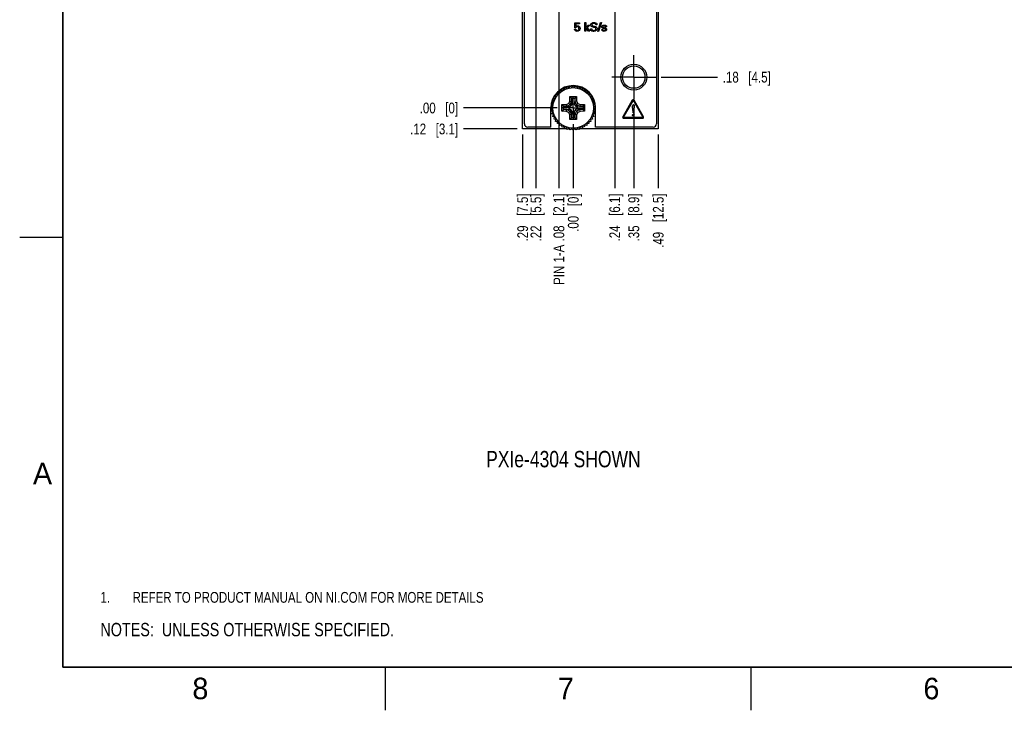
# Model space of a CAD drawing. Header units: inches. Extents: x 0 to 34, y 0 to 22.
# Tile 1 of 43: x 0 to 11.4, y 0 to 8. Entities that reach past the tile are written whole.
import ezdxf

# ---------------------------------------------------------------- set-up
doc = ezdxf.new("R2010")
doc.units = ezdxf.units.IN
doc.header["$LTSCALE"] = 1.87
doc.header["$MEASUREMENT"] = 0
doc.linetypes.add('CENTER', pattern=[0.6, 0.375, -0.075, 0.075, -0.075])
doc.layers.get('0').update_dxf_attribs({"linetype": 'CONTINUOUS'})
for name, color, linetype in [('02___PRT_ALL_AXES', 7, 'CONTINUOUS'), ('DEFAULT_1', 7, 'CENTER'), ('DETAIL', 7, 'CONTINUOUS'), ('DIMENSIONS', 7, 'CONTINUOUS')]:
    doc.layers.add(name, color=color, linetype=linetype)
doc.styles.get("Standard").update_dxf_attribs({"font": 'txt', "width": 0.8})
doc.styles.add('TEXTSTYLE_2', font='txt')
doc.dimstyles.new('DIMSTYLE_1', dxfattribs={"dimtxt": 0.125, "dimasz": 0.18, "dimexe": 0.125, "dimexo": 0.0625, "dimgap": 0.09, "dimtad": 0, "dimtih": 1, "dimtoh": 1, "dimlfac": 0.5, "dimzin": 4, "dimdsep": 46, "dimtxsty": 'STANDARD', "dimblk": '_FILLED', "dimblk1": '_FILLED', "dimblk2": '_FILLED', "dimcen": 0.09, "dimadec": 0, "dimazin": 0, "dimtp": 0.001, "dimtm": 0.001, "dimtfac": 1, "dimtofl": 0, "dimtmove": 0, "dimatfit": 3, "dimldrblk": '_FILLED', "dimfxl": 1, "dimtolj": 1, "dimtzin": 4, "dimarcsym": 0})
doc.dimstyles.new('DIMSTYLE_2', dxfattribs={"dimtxt": 0.125, "dimasz": 0.18, "dimexe": 0.125, "dimexo": 0.0625, "dimgap": 0.09, "dimtad": 0, "dimtih": 1, "dimtoh": 1, "dimlfac": 0.5, "dimzin": 4, "dimdsep": 46, "dimtxsty": 'STANDARD', "dimblk": '_FILLED', "dimblk1": '_FILLED', "dimblk2": '_FILLED', "dimcen": 0.09, "dimadec": 0, "dimazin": 0, "dimtfac": 1, "dimtofl": 0, "dimtmove": 0, "dimatfit": 3, "dimldrblk": '_FILLED', "dimfxl": 1, "dimtolj": 1, "dimtzin": 4, "dimarcsym": 0})

# ---------------------------------------------------------------- blocks, each defined once
blk = doc.blocks.new('SYMBOL_3_BL0', base_point=(3.625, 1.312))
at = {"color": 2, "linetype": 'CONTINUOUS', "width": 0.8}
for s, p in [('1.', (0.938, 1.25)), ('REFER TO PRODUCT MANUAL ON NI.COM FOR MORE DETAILS', (1.312, 1.25))]:
    blk.add_text(s, height=0.125, dxfattribs=at).set_placement(p)
blk = doc.blocks.new('*D0')
at = {"layer": 'DIMENSIONS', "color": 2, "linetype": 'CONTINUOUS'}
blk.add_line((5.783, 6.756), (5.158, 6.756), dxfattribs=at)
at = {"layer": 'DIMENSIONS', "color": 2, "linetype": 'CONTINUOUS', "insert": (5.095, 6.818), "char_height": 0.125, "width": 0.925, "attachment_point": 3, "line_spacing_factor": 0.9}
blk.add_mtext('.12{\\Ftxt.shx;\\W1.000000;\\H0.125000; }[3.1]', dxfattribs=at)
blk = doc.blocks.new('_FILLED')
at = {"color": 0, "linetype": 'BYBLOCK'}
blk.add_solid([(0, 0), (-1, 0.174), (-1, -0.174)], dxfattribs=at)
blk = doc.blocks.new('*D1')
at = {"layer": 'DIMENSIONS', "color": 2, "linetype": 'CONTINUOUS'}
blk.add_line((6.246, 7), (5.158, 7), dxfattribs=at)
at = {"layer": 'DIMENSIONS', "color": 2, "linetype": 'CONTINUOUS', "insert": (5.095, 7.062), "char_height": 0.125, "width": 0.725, "attachment_point": 3, "line_spacing_factor": 0.9}
blk.add_mtext('.00{\\Ftxt.shx;\\W1.000000;\\H0.125000; }[0]', dxfattribs=at)
blk = doc.blocks.new('*D2')
at = {"layer": 'DIMENSIONS', "color": 2, "linetype": 'CONTINUOUS'}
blk.add_line((6.196, 8.72), (5.158, 8.72), dxfattribs=at)
at = {"layer": 'DIMENSIONS', "color": 2, "linetype": 'CONTINUOUS', "insert": (5.095, 8.782), "char_height": 0.125, "width": 1.825, "attachment_point": 3, "line_spacing_factor": 0.9}
blk.add_mtext('PIN 1-A .86{\\Ftxt.shx;\\W1.000000;\\H0.125000; }[21.8]', dxfattribs=at)
blk = doc.blocks.new('*D3')
at = {"layer": 'DIMENSIONS', "color": 2, "linetype": 'CONTINUOUS'}
blk.add_line((5.812, 16.284), (5.158, 16.284), dxfattribs=at)
at = {"layer": 'DIMENSIONS', "color": 2, "linetype": 'CONTINUOUS', "insert": (5.095, 16.346), "char_height": 0.125, "width": 1.225, "attachment_point": 3, "line_spacing_factor": 0.9}
blk.add_mtext('4.64{\\Ftxt.shx;\\W1.000000;\\H0.125000; }[117.9]', dxfattribs=at)
blk = doc.blocks.new('*D4')
at = {"layer": 'DIMENSIONS', "color": 2, "linetype": 'CONTINUOUS'}
blk.add_line((5.81, 16.628), (5.158, 16.628), dxfattribs=at)
at = {"layer": 'DIMENSIONS', "color": 2, "linetype": 'CONTINUOUS', "insert": (5.095, 16.69), "char_height": 0.125, "width": 1.225, "attachment_point": 3, "line_spacing_factor": 0.9}
blk.add_mtext('4.81{\\Ftxt.shx;\\W1.000000;\\H0.125000; }[122.3]', dxfattribs=at)
blk = doc.blocks.new('*D5')
at = {"layer": 'DIMENSIONS', "color": 2, "linetype": 'CONTINUOUS'}
blk.add_line((7.021, 16.64), (8.109, 16.64), dxfattribs=at)
at = {"layer": 'DIMENSIONS', "color": 2, "linetype": 'CONTINUOUS', "insert": (8.171, 16.702), "char_height": 0.125, "width": 1.225, "attachment_point": 1, "line_spacing_factor": 0.9}
blk.add_mtext('4.82{\\Ftxt.shx;\\W1.000000;\\H0.125000; }[122.4]', dxfattribs=at)
blk = doc.blocks.new('*D6')
at = {"layer": 'DIMENSIONS', "color": 2, "linetype": 'CONTINUOUS'}
blk.add_line((7.314, 15.332), (8.109, 15.332), dxfattribs=at)
at = {"layer": 'DIMENSIONS', "color": 2, "linetype": 'CONTINUOUS', "insert": (8.171, 15.394), "char_height": 0.125, "width": 1.225, "attachment_point": 1, "line_spacing_factor": 0.9}
blk.add_mtext('4.17{\\Ftxt.shx;\\W1.000000;\\H0.125000; }[105.8]', dxfattribs=at)
blk = doc.blocks.new('*D7')
at = {"layer": 'DIMENSIONS', "color": 2, "linetype": 'CONTINUOUS'}
blk.add_line((7.314, 14.35), (8.109, 14.35), dxfattribs=at)
at = {"layer": 'DIMENSIONS', "color": 2, "linetype": 'CONTINUOUS', "insert": (8.171, 14.412), "char_height": 0.125, "width": 1.125, "attachment_point": 1, "line_spacing_factor": 0.9}
blk.add_mtext('3.68{\\Ftxt.shx;\\W1.000000;\\H0.125000; }[93.3]', dxfattribs=at)
blk = doc.blocks.new('*D8')
at = {"layer": 'DIMENSIONS', "color": 2, "linetype": 'CONTINUOUS'}
blk.add_line((7.314, 9.448), (8.109, 9.448), dxfattribs=at)
at = {"layer": 'DIMENSIONS', "color": 2, "linetype": 'CONTINUOUS', "insert": (8.171, 9.51), "char_height": 0.125, "width": 1.125, "attachment_point": 1, "line_spacing_factor": 0.9}
blk.add_mtext('1.22{\\Ftxt.shx;\\W1.000000;\\H0.125000; }[31.1]', dxfattribs=at)
blk = doc.blocks.new('*D9')
at = {"layer": 'DIMENSIONS', "color": 2, "linetype": 'CONTINUOUS'}
blk.add_line((7.314, 8.466), (8.109, 8.466), dxfattribs=at)
at = {"layer": 'DIMENSIONS', "color": 2, "linetype": 'CONTINUOUS', "insert": (8.171, 8.528), "char_height": 0.125, "width": 1.025, "attachment_point": 1, "line_spacing_factor": 0.9}
blk.add_mtext('.73{\\Ftxt.shx;\\W1.000000;\\H0.125000; }[18.6]', dxfattribs=at)
blk = doc.blocks.new('*D10')
at = {"layer": 'DIMENSIONS', "color": 2, "linetype": 'CONTINUOUS'}
blk.add_line((7.455, 7.358), (8.109, 7.358), dxfattribs=at)
at = {"layer": 'DIMENSIONS', "color": 2, "linetype": 'CONTINUOUS', "insert": (8.171, 7.42), "char_height": 0.125, "width": 0.925, "attachment_point": 1, "line_spacing_factor": 0.9}
blk.add_mtext('.18{\\Ftxt.shx;\\W1.000000;\\H0.125000; }[4.5]', dxfattribs=at)
blk = doc.blocks.new('*D11')
at = {"layer": 'DIMENSIONS', "color": 2, "linetype": 'CONTINUOUS'}
blk.add_line((5.937, 8.342), (5.158, 8.342), dxfattribs=at)
at = {"layer": 'DIMENSIONS', "color": 2, "linetype": 'CONTINUOUS', "insert": (5.095, 8.404), "char_height": 0.125, "width": 0.825, "attachment_point": 3, "line_spacing_factor": 0.9}
blk.add_mtext('.67{\\Ftxt.shx;\\W1.000000;\\H0.125000; }[17]', dxfattribs=at)
blk = doc.blocks.new('*D12')
at = {"layer": 'DIMENSIONS', "color": 2, "linetype": 'CONTINUOUS'}
blk.add_line((5.937, 15.296), (5.158, 15.296), dxfattribs=at)
at = {"layer": 'DIMENSIONS', "color": 2, "linetype": 'CONTINUOUS', "insert": (5.095, 15.358), "char_height": 0.125, "width": 1.225, "attachment_point": 3, "line_spacing_factor": 0.9}
blk.add_mtext('4.15{\\Ftxt.shx;\\W1.000000;\\H0.125000; }[105.4]', dxfattribs=at)
blk = doc.blocks.new('*D15')
at = {"layer": 'DIMENSIONS', "color": 2, "linetype": 'CONTINUOUS'}
blk.add_line((7.137, 7.04), (7.137, 6.068), dxfattribs=at)
at = {"layer": 'DIMENSIONS', "color": 2, "linetype": 'CONTINUOUS', "insert": (7.075, 6.006), "char_height": 0.125, "width": 0.925, "attachment_point": 3, "rotation": 90, "line_spacing_factor": 0.9}
blk.add_mtext('.35{\\Ftxt.shx;\\W1.000000;\\H0.125000; }[8.9]', dxfattribs=at)
blk = doc.blocks.new('*D16')
at = {"layer": 'DIMENSIONS', "color": 2, "linetype": 'CONTINUOUS'}
blk.add_line((6.433, 6.812), (6.433, 6.068), dxfattribs=at)
at = {"layer": 'DIMENSIONS', "color": 2, "linetype": 'CONTINUOUS', "insert": (6.371, 6.006), "char_height": 0.125, "width": 0.725, "attachment_point": 3, "rotation": 90, "line_spacing_factor": 0.9}
blk.add_mtext('.00{\\Ftxt.shx;\\W1.000000;\\H0.125000; }[0]', dxfattribs=at)
blk = doc.blocks.new('*D17')
at = {"layer": 'DIMENSIONS', "color": 2, "linetype": 'CONTINUOUS'}
blk.add_line((7.421, 6.693), (7.421, 6.068), dxfattribs=at)
at = {"layer": 'DIMENSIONS', "color": 2, "linetype": 'CONTINUOUS', "insert": (7.359, 6.006), "char_height": 0.125, "width": 1.025, "attachment_point": 3, "rotation": 90, "line_spacing_factor": 0.9}
blk.add_mtext('.49{\\Ftxt.shx;\\W1.000000;\\H0.125000; }[12.5]', dxfattribs=at)
blk = doc.blocks.new('*D18')
at = {"layer": 'DIMENSIONS', "color": 2, "linetype": 'CONTINUOUS'}
blk.add_line((5.845, 6.693), (5.845, 6.068), dxfattribs=at)
at = {"layer": 'DIMENSIONS', "color": 2, "linetype": 'CONTINUOUS', "insert": (5.783, 6.006), "char_height": 0.125, "width": 0.925, "attachment_point": 3, "rotation": 90, "line_spacing_factor": 0.9}
blk.add_mtext('.29{\\Ftxt.shx;\\W1.000000;\\H0.125000; }[7.5]', dxfattribs=at)
blk = doc.blocks.new('*D19')
at = {"layer": 'DIMENSIONS', "color": 2, "linetype": 'CONTINUOUS'}
blk.add_line((5.999, 8.279), (5.999, 6.068), dxfattribs=at)
at = {"layer": 'DIMENSIONS', "color": 2, "linetype": 'CONTINUOUS', "insert": (5.937, 6.006), "char_height": 0.125, "width": 0.925, "attachment_point": 3, "rotation": 90, "line_spacing_factor": 0.9}
blk.add_mtext('.22{\\Ftxt.shx;\\W1.000000;\\H0.125000; }[5.5]', dxfattribs=at)
blk = doc.blocks.new('*D20')
at = {"layer": 'DIMENSIONS', "color": 2, "linetype": 'CONTINUOUS'}
blk.add_line((6.915, 8.279), (6.915, 6.068), dxfattribs=at)
at = {"layer": 'DIMENSIONS', "color": 2, "linetype": 'CONTINUOUS', "insert": (6.853, 6.006), "char_height": 0.125, "width": 0.925, "attachment_point": 3, "rotation": 90, "line_spacing_factor": 0.9}
blk.add_mtext('.24{\\Ftxt.shx;\\W1.000000;\\H0.125000; }[6.1]', dxfattribs=at)
blk = doc.blocks.new('*D21')
at = {"layer": 'DIMENSIONS', "color": 2, "linetype": 'CONTINUOUS'}
blk.add_line((6.266, 8.653), (6.266, 6.068), dxfattribs=at)
at = {"layer": 'DIMENSIONS', "color": 2, "linetype": 'CONTINUOUS', "insert": (6.204, 6.006), "char_height": 0.125, "width": 1.725, "attachment_point": 3, "rotation": 90, "line_spacing_factor": 0.9}
blk.add_mtext('PIN 1-A .08{\\Ftxt.shx;\\W1.000000;\\H0.125000; }[2.1]', dxfattribs=at)
blk = doc.blocks.new('*D35')
at = {"layer": 'DIMENSIONS', "color": 2, "linetype": 'CONTINUOUS'}
blk.add_line((7.484, 16.884), (8.109, 16.884), dxfattribs=at)
at = {"layer": 'DIMENSIONS', "color": 2, "linetype": 'CONTINUOUS', "insert": (8.171, 16.946), "char_height": 0.125, "width": 1.225, "attachment_point": 1, "line_spacing_factor": 0.9}
blk.add_mtext('4.94{\\Ftxt.shx;\\W1.000000;\\H0.125000; }[125.5]', dxfattribs=at)
blk = doc.blocks.new('SYMBOL_4_BL1', base_point=(3.1215, 0.9375))
at = {"layer": 'DETAIL', "color": 2, "linetype": 'CONTINUOUS', "width": 0.8}
blk.add_text('NOTES:  UNLESS OTHERWISE SPECIFIED.', height=0.156, dxfattribs=at).set_placement((0.9375, 0.8595))

msp = doc.modelspace()

# ---------------------------------------------------------------- linework, layer by layer
at = {"color": 7, "linetype": 'CONTINUOUS'}
for p, q in [((5.845, 6.756), (5.845, 16.884)), ((5.865, 6.816), (5.865, 16.824)), ((7.401, 16.824), (7.401, 6.816)), ((7.421, 16.884), (7.421, 6.756)), ((6.299, 7.201), (6.304, 7.223)), ((6.304, 7.223), (6.326, 7.217)), ((6.326, 7.217), (6.335, 7.238)), ((6.335, 7.238), (6.355, 7.229)), ((6.355, 7.229), (6.366, 7.248)), ((6.366, 7.248), (6.386, 7.237)), ((6.386, 7.237), (6.399, 7.255)), ((6.399, 7.255), (6.417, 7.241)), ((6.417, 7.241), (6.433, 7.257)), ((6.433, 7.257), (6.449, 7.241)), ((6.449, 7.241), (6.467, 7.255)), ((6.467, 7.255), (6.48, 7.237)), ((6.48, 7.237), (6.5, 7.248)), ((6.5, 7.248), (6.511, 7.229)), ((6.511, 7.229), (6.532, 7.238)), ((6.532, 7.238), (6.54, 7.217)), ((6.54, 7.217), (6.562, 7.223)), ((6.562, 7.223), (6.568, 7.201)), ((6.195, 7.098), (6.216, 7.107)), ((6.204, 7.078), (6.195, 7.098)), ((6.21, 7.129), (6.232, 7.134)), ((6.216, 7.107), (6.21, 7.129)), ((6.229, 7.157), (6.251, 7.159)), ((6.232, 7.134), (6.229, 7.157)), ((6.251, 7.182), (6.273, 7.182)), ((6.251, 7.159), (6.251, 7.182)), ((6.272, 7.184), (6.271, 7.184)), ((6.273, 7.182), (6.276, 7.204)), ((6.276, 7.204), (6.299, 7.201)), ((6.393, 7.08), (6.394, 7.132)), ((6.394, 7.132), (6.472, 7.132)), ((6.394, 7.132), (6.412, 7.114)), ((6.412, 7.114), (6.454, 7.114)), ((6.413, 7.075), (6.414, 7.11)), ((6.414, 7.11), (6.417, 7.047)), ((6.452, 7.11), (6.449, 7.047)), ((6.452, 7.11), (6.453, 7.075)), ((6.472, 7.132), (6.454, 7.114)), ((6.472, 7.132), (6.473, 7.08)), ((6.568, 7.201), (6.59, 7.204)), ((6.59, 7.204), (6.593, 7.182)), ((6.593, 7.182), (6.615, 7.182)), ((6.615, 7.182), (6.615, 7.159)), ((6.615, 7.159), (6.637, 7.157)), ((6.637, 7.157), (6.634, 7.134)), ((6.634, 7.134), (6.656, 7.129)), ((6.656, 7.129), (6.65, 7.107)), ((6.65, 7.107), (6.671, 7.098)), ((6.671, 7.098), (6.662, 7.078)), ((6.176, 7), (6.191, 7.016)), ((6.191, 6.984), (6.176, 7)), ((6.178, 7.033), (6.196, 7.047)), ((6.191, 7.016), (6.178, 7.033)), ((6.178, 6.966), (6.191, 6.984)), ((6.184, 7.066), (6.204, 7.078)), ((6.196, 7.047), (6.184, 7.066)), ((6.201, 7.079), (6.201, 7.078)), ((6.301, 7.039), (6.353, 7.039)), ((6.301, 6.961), (6.301, 7.039)), ((6.301, 7.039), (6.319, 7.021)), ((6.319, 6.979), (6.319, 7.021)), ((6.322, 7.019), (6.358, 7.02)), ((6.386, 7.015), (6.322, 7.019)), ((6.322, 6.981), (6.386, 6.984)), ((6.358, 6.98), (6.322, 6.981)), ((6.353, 7.039), (6.381, 7.052)), ((6.353, 7.039), (6.357, 7.02)), ((6.357, 7.02), (6.396, 7.037)), ((6.358, 7.02), (6.357, 7.02)), ((6.358, 7.02), (6.394, 7.016)), ((6.358, 6.98), (6.394, 6.984)), ((6.381, 7.052), (6.393, 7.08)), ((6.381, 7.052), (6.396, 7.037)), ((6.386, 7.015), (6.394, 7.016)), ((6.386, 6.984), (6.386, 7.015)), ((6.394, 6.984), (6.386, 6.984)), ((6.393, 7.08), (6.413, 7.075)), ((6.394, 7.016), (6.41, 7.023)), ((6.41, 6.977), (6.394, 6.984)), ((6.396, 7.037), (6.413, 7.075)), ((6.396, 7.037), (6.41, 7.023)), ((6.41, 7.023), (6.417, 7.039)), ((6.413, 7.075), (6.417, 7.039)), ((6.413, 7.075), (6.413, 7.075)), ((6.417, 7.047), (6.449, 7.047)), ((6.417, 7.039), (6.417, 7.047)), ((6.453, 7.075), (6.449, 7.039)), ((6.449, 7.047), (6.449, 7.039)), ((6.449, 7.039), (6.456, 7.023)), ((6.473, 7.08), (6.453, 7.075)), ((6.453, 7.075), (6.47, 7.037)), ((6.453, 7.075), (6.453, 7.075)), ((6.47, 7.037), (6.456, 7.023)), ((6.456, 7.023), (6.472, 7.016)), ((6.472, 6.984), (6.456, 6.977)), ((6.485, 7.052), (6.47, 7.037)), ((6.47, 7.037), (6.509, 7.02)), ((6.508, 7.02), (6.472, 7.016)), ((6.472, 7.016), (6.48, 7.015)), ((6.48, 6.984), (6.472, 6.984)), ((6.508, 6.98), (6.472, 6.984)), ((6.473, 7.08), (6.485, 7.052)), ((6.544, 7.019), (6.48, 7.015)), ((6.48, 7.015), (6.48, 6.984)), ((6.544, 6.981), (6.48, 6.984)), ((6.485, 7.052), (6.513, 7.039)), ((6.508, 7.02), (6.544, 7.019)), ((6.509, 7.02), (6.508, 7.02)), ((6.544, 6.981), (6.508, 6.98)), ((6.513, 7.039), (6.509, 7.02)), ((6.513, 7.039), (6.566, 7.039)), ((6.566, 7.039), (6.548, 7.021)), ((6.548, 7.021), (6.548, 6.979)), ((6.566, 7.039), (6.566, 6.961)), ((6.662, 7.078), (6.682, 7.066)), ((6.682, 7.066), (6.671, 7.047)), ((6.671, 7.047), (6.688, 7.033)), ((6.688, 7.033), (6.675, 7.016)), ((6.675, 7.016), (6.691, 7)), ((6.691, 7), (6.675, 6.984)), ((6.675, 6.984), (6.688, 6.966)), ((6.196, 6.953), (6.178, 6.966)), ((6.184, 6.933), (6.196, 6.953)), ((6.204, 6.922), (6.184, 6.933)), ((6.195, 6.901), (6.204, 6.922)), ((6.216, 6.893), (6.195, 6.901)), ((6.21, 6.871), (6.216, 6.893)), ((6.232, 6.865), (6.21, 6.871)), ((6.301, 6.961), (6.319, 6.979)), ((6.353, 6.96), (6.301, 6.961)), ((6.353, 6.96), (6.357, 6.98)), ((6.381, 6.948), (6.353, 6.96)), ((6.357, 6.98), (6.396, 6.963)), ((6.357, 6.98), (6.358, 6.98)), ((6.381, 6.948), (6.396, 6.963)), ((6.393, 6.92), (6.381, 6.948)), ((6.413, 6.924), (6.393, 6.92)), ((6.394, 6.867), (6.393, 6.92)), ((6.412, 6.885), (6.394, 6.867)), ((6.472, 6.867), (6.394, 6.867)), ((6.396, 6.963), (6.41, 6.977)), ((6.413, 6.924), (6.396, 6.963)), ((6.417, 6.961), (6.41, 6.977)), ((6.454, 6.885), (6.412, 6.885)), ((6.413, 6.924), (6.417, 6.961)), ((6.414, 6.889), (6.413, 6.924)), ((6.413, 6.924), (6.413, 6.924)), ((6.417, 6.953), (6.414, 6.889)), ((6.417, 6.953), (6.417, 6.961)), ((6.449, 6.953), (6.417, 6.953)), ((6.456, 6.977), (6.449, 6.961)), ((6.453, 6.924), (6.449, 6.961)), ((6.449, 6.953), (6.449, 6.961)), ((6.452, 6.889), (6.449, 6.953)), ((6.453, 6.924), (6.452, 6.889)), ((6.47, 6.963), (6.453, 6.924)), ((6.453, 6.924), (6.453, 6.924)), ((6.473, 6.92), (6.453, 6.924)), ((6.472, 6.867), (6.454, 6.885)), ((6.47, 6.963), (6.456, 6.977)), ((6.509, 6.98), (6.47, 6.963)), ((6.485, 6.948), (6.47, 6.963)), ((6.473, 6.92), (6.472, 6.867)), ((6.485, 6.948), (6.473, 6.92)), ((6.513, 6.96), (6.485, 6.948)), ((6.508, 6.98), (6.509, 6.98)), ((6.513, 6.96), (6.509, 6.98)), ((6.566, 6.961), (6.513, 6.96)), ((6.566, 6.961), (6.548, 6.979)), ((6.656, 6.871), (6.634, 6.865)), ((6.671, 6.901), (6.65, 6.893)), ((6.65, 6.893), (6.656, 6.871)), ((6.682, 6.933), (6.662, 6.922)), ((6.662, 6.922), (6.671, 6.901)), ((6.688, 6.966), (6.671, 6.953)), ((6.671, 6.953), (6.682, 6.933)), ((6.364, 6.756), (5.845, 6.756)), ((6.173, 6.776), (5.905, 6.776)), ((6.229, 6.843), (6.232, 6.865)), ((6.251, 6.84), (6.229, 6.843)), ((6.251, 6.818), (6.251, 6.84)), ((6.273, 6.818), (6.251, 6.818)), ((6.276, 6.795), (6.273, 6.818)), ((6.299, 6.798), (6.276, 6.795)), ((6.304, 6.777), (6.299, 6.798)), ((6.326, 6.783), (6.304, 6.777)), ((6.335, 6.762), (6.326, 6.783)), ((6.355, 6.77), (6.335, 6.762)), ((6.366, 6.751), (6.355, 6.77)), ((6.386, 6.762), (6.366, 6.751)), ((6.391, 6.756), (6.375, 6.756)), ((6.399, 6.744), (6.386, 6.762)), ((6.417, 6.758), (6.399, 6.744)), ((6.433, 6.742), (6.417, 6.758)), ((6.449, 6.758), (6.433, 6.742)), ((6.467, 6.744), (6.449, 6.758)), ((6.48, 6.762), (6.467, 6.744)), ((6.492, 6.756), (6.475, 6.756)), ((6.5, 6.751), (6.48, 6.762)), ((6.511, 6.77), (6.5, 6.751)), ((7.421, 6.756), (6.502, 6.756)), ((6.532, 6.762), (6.511, 6.77)), ((6.54, 6.783), (6.532, 6.762)), ((6.562, 6.777), (6.54, 6.783)), ((6.568, 6.798), (6.562, 6.777)), ((6.59, 6.795), (6.568, 6.798)), ((6.593, 6.818), (6.59, 6.795)), ((6.615, 6.818), (6.593, 6.818)), ((6.637, 6.843), (6.615, 6.84)), ((6.615, 6.84), (6.615, 6.818)), ((6.634, 6.865), (6.637, 6.843)), ((7.361, 6.776), (6.693, 6.776))]:
    msp.add_line(p, q, dxfattribs=at)
at = {"color": 40, "linetype": 'CONTINUOUS'}
for p, q in [((6.449, 7.915), (6.464, 7.915)), ((6.45, 7.931), (6.453, 7.988)), ((6.463, 7.931), (6.45, 7.931)), ((6.453, 7.988), (6.507, 7.988)), ((6.465, 7.977), (6.463, 7.946)), ((6.507, 7.977), (6.465, 7.977)), ((6.507, 7.988), (6.507, 7.977)), ((6.568, 7.993), (6.581, 7.993)), ((6.568, 7.892), (6.568, 7.993)), ((6.581, 7.993), (6.581, 7.933)), ((6.581, 7.933), (6.608, 7.962)), ((6.609, 7.892), (6.581, 7.93)), ((6.581, 7.93), (6.581, 7.892)), ((6.625, 7.962), (6.595, 7.932)), ((6.595, 7.932), (6.626, 7.892)), ((6.608, 7.962), (6.625, 7.962)), ((6.634, 7.921), (6.649, 7.921)), ((6.708, 7.967), (6.694, 7.967)), ((6.718, 7.89), (6.751, 7.991)), ((6.76, 7.991), (6.727, 7.89)), ((6.751, 7.991), (6.76, 7.991)), ((6.764, 7.913), (6.778, 7.913)), ((6.82, 7.942), (6.806, 7.942)), ((6.581, 7.892), (6.568, 7.892)), ((6.626, 7.892), (6.609, 7.892)), ((6.727, 7.89), (6.718, 7.89)), ((7.12, 7.089), (7.009, 6.897)), ((7.016, 6.893), (7.128, 7.084)), ((7.133, 7.084), (7.241, 6.893)), ((7.142, 7.017), (7.133, 6.943)), ((7.249, 6.897), (7.14, 7.089)), ((7.239, 6.888), (7.019, 6.888)), ((7.019, 6.88), (7.239, 6.88)), ((7.13, 6.943), (7.129, 6.964)), ((7.133, 6.943), (7.13, 6.943))]:
    msp.add_line(p, q, dxfattribs=at)
at = {"color": 2, "linetype": 'CONTINUOUS'}
for p, q in [((0, 5.5), (0.5, 5.5)), ((4.25, 0), (4.25, 0.5)), ((8.5, 0), (8.5, 0.5))]:
    msp.add_line(p, q, dxfattribs=at)
at = {"color": 7, "linetype": 'CONTINUOUS', "const_width": 0.02}
for points in [[(0.5, 21.5), (0.5, 0.5)], [(0.5, 0.5), (33.5, 0.5)]]:
    msp.add_lwpolyline(points, dxfattribs=at)
at = {"color": 7, "linetype": 'CONTINUOUS'}
msp.add_circle((6.433, 7), 0.236, dxfattribs=at)
for centre, radius, start, end in [((6.433, 7), 0.245, 115.5016, 117.0008), ((6.433, 7), 0.245, 108.7562, 109.4996), ((6.433, 7), 0.245, 108.5805, 108.7561), ((6.433, 7), 0.245, 108.0016, 108.5804), ((6.433, 7), 0.245, 101.4065, 101.9962), ((6.433, 6.999), 0.245, 100.501, 101.2427), ((6.433, 7), 0.245, 101.2427, 101.4065), ((6.433, 7), 0.245, 94.2569, 94.4993), ((6.433, 7), 0.244, 93.7473, 94.2569), ((6.433, 7.001), 0.244, 92.9958, 93.7473), ((6.433, 6.999), 0.246, 86.2559, 86.9989), ((6.433, 6.999), 0.246, 85.6967, 86.2559), ((6.433, 6.999), 0.246, 85.5074, 85.6967), ((6.433, 7.001), 0.244, 78.7428, 79.4856), ((6.433, 7), 0.245, 78.548, 78.743), ((6.433, 7), 0.245, 77.9898, 78.5479), ((6.433, 6.999), 0.245, 71.4458, 72.0088), ((6.433, 7), 0.245, 71.2572, 71.4458), ((6.433, 7), 0.245, 70.5164, 71.2573), ((6.433, 6.999), 0.246, 63.7384, 64.4864), ((6.432, 6.999), 0.246, 62.9947, 63.7384), ((6.432, 7), 0.244, 153.739, 154.4943), ((6.433, 7), 0.244, 152.9929, 153.739), ((6.433, 7), 0.245, 146.2603, 147.0103), ((6.433, 7), 0.245, 145.5101, 146.2603), ((6.433, 6.999), 0.245, 138.752, 139.4948), ((6.433, 6.999), 0.246, 138.4838, 138.752), ((6.434, 6.999), 0.246, 138.0006, 138.4838), ((6.433, 7), 0.245, 131.3106, 131.9988), ((6.433, 7), 0.245, 130.5001, 131.2424), ((6.433, 7), 0.245, 124.1411, 124.4977), ((6.433, 7), 0.245, 122.9983, 124.1411), ((6.434, 7.001), 0.243, 56.2574, 57.0107), ((6.435, 7.002), 0.242, 55.4975, 56.2573), ((6.432, 6.999), 0.246, 48.7607, 49.4967), ((6.432, 6.999), 0.246, 48.5707, 48.7607), ((6.432, 6.999), 0.246, 48.012, 48.5708), ((6.434, 7), 0.244, 41.411, 41.9875), ((6.433, 7), 0.245, 41.2326, 41.4111), ((6.433, 7), 0.245, 40.4922, 41.2325), ((6.433, 7), 0.245, 33.7596, 34.5104), ((6.433, 7), 0.245, 33.0126, 33.7596), ((6.432, 6.999), 0.246, 26.2481, 26.9952), ((6.432, 6.999), 0.246, 25.5005, 26.2481), ((6.434, 7), 0.246, 176.2391, 176.9854), ((6.434, 7), 0.246, 183.0146, 183.7608), ((6.434, 7), 0.246, 175.4908, 175.6846), ((6.434, 7), 0.246, 175.6845, 176.2391), ((6.434, 7), 0.246, 183.7608, 184.3061), ((6.434, 7), 0.246, 184.3061, 184.5091), ((6.432, 7), 0.244, 168.7671, 169.5109), ((6.431, 7), 0.243, 168.0092, 168.53), ((6.432, 7), 0.244, 168.5299, 168.7669), ((6.434, 6.999), 0.246, 161.3552, 161.9922), ((6.434, 6.999), 0.246, 160.5081, 161.2429), ((6.434, 7), 0.244, 18.7537, 19.499), ((6.434, 7), 0.244, 18.5718, 18.7538), ((6.434, 7), 0.245, 17.9981, 18.5718), ((6.433, 7), 0.245, 11.3927, 12.0022), ((6.433, 7), 0.245, 11.2486, 11.3927), ((6.433, 7), 0.245, 10.5061, 11.2487), ((6.433, 7), 0.245, 4.2032, 4.4966), ((6.433, 7), 0.245, 3.747, 4.2032), ((6.433, 7), 0.245, 355.7878, 356.2529), ((6.433, 7), 0.245, 355.5033, 355.7878), ((6.433, 7), 0.245, 2.9986, 3.747), ((6.433, 7), 0.245, 356.2529, 357.0015), ((6.432, 7), 0.244, 190.4891, 191.2326), ((6.432, 6.999), 0.244, 191.2328, 191.443), ((6.431, 6.999), 0.243, 191.4429, 191.9908), ((6.434, 7), 0.246, 198.0077, 199.492), ((6.432, 6.999), 0.244, 205.5051, 206.2602), ((6.433, 7), 0.244, 206.2602, 207.0077), ((6.433, 7), 0.245, 212.9906, 213.7389), ((6.433, 7), 0.245, 326.2395, 326.9881), ((6.432, 7), 0.246, 333.0055, 333.7512), ((6.432, 7), 0.246, 333.7512, 334.4989), ((6.434, 6.999), 0.244, 340.5012, 341.2457), ((6.434, 7), 0.245, 341.3809, 342.0017), ((6.434, 7), 0.244, 341.2457, 341.3808), ((6.433, 7), 0.245, 348.751, 349.494), ((6.433, 7), 0.245, 348.5808, 348.7511), ((6.433, 7), 0.245, 347.9978, 348.5808), ((5.905, 6.816), 0.04, 180, 270), ((6.433, 7), 0.245, 213.7389, 214.489), ((6.433, 7), 0.245, 220.5056, 221.2472), ((6.434, 7), 0.246, 221.4467, 221.9991), ((6.433, 7), 0.246, 221.2471, 221.4466), ((6.433, 6.999), 0.245, 228.001, 228.6304), ((6.433, 7), 0.245, 228.6304, 228.7569), ((6.433, 7), 0.245, 228.7569, 229.5), ((6.433, 6.999), 0.245, 235.5018, 235.807), ((6.433, 6.999), 0.245, 235.807, 237.0022), ((6.433, 7), 0.245, 242.9998, 244.4979), ((6.433, 7), 0.245, 250.5006, 251.2432), ((6.433, 7), 0.245, 251.2433, 251.9982), ((6.433, 7), 0.245, 258.0036, 258.5405), ((6.433, 7), 0.245, 258.5404, 258.7567), ((6.433, 7), 0.245, 258.7567, 259.4992), ((6.433, 6.999), 0.245, 265.5001, 265.6902), ((6.433, 6.999), 0.244, 265.6901, 266.2521), ((6.433, 6.999), 0.244, 266.252, 267.0049), ((6.433, 7.001), 0.246, 273.0016, 273.7435), ((6.433, 7.001), 0.246, 273.7435, 274.2507), ((6.433, 7.001), 0.246, 274.2507, 274.4921), ((6.433, 6.999), 0.244, 280.5146, 281.2566), ((6.433, 7), 0.245, 281.3989, 282.0101), ((6.433, 6.999), 0.245, 281.2564, 281.3988), ((6.433, 7), 0.245, 287.9911, 288.5024), ((6.433, 7), 0.245, 288.5024, 288.7422), ((6.433, 7), 0.245, 288.7421, 289.4838), ((6.433, 7.001), 0.246, 295.5131, 296.2611), ((6.432, 7.001), 0.246, 296.261, 297.0059), ((6.434, 6.998), 0.243, 302.9898, 303.742), ((6.435, 6.998), 0.242, 303.7422, 304.2321), ((6.435, 6.998), 0.242, 304.2322, 304.5019), ((6.432, 7.001), 0.246, 310.5035, 311.2386), ((6.432, 7.001), 0.246, 311.3705, 311.9879), ((6.432, 7.001), 0.246, 311.2387, 311.3705), ((6.434, 6.999), 0.244, 318.0123, 318.519), ((6.433, 7), 0.245, 318.7667, 319.5081), ((6.433, 6.999), 0.244, 318.5189, 318.7666), ((6.433, 7), 0.245, 325.4889, 326.2396), ((7.361, 6.816), 0.04, 270, 360)]:
    msp.add_arc(centre, radius, start, end, dxfattribs=at)
msp.add_ellipse((6.323, 6.961), major_axis=(-0.0001, 0.02), ratio=0.487612, start_param=0.023739, end_param=0.442618, dxfattribs=at)
at = {"color": 40, "linetype": 'CONTINUOUS'}
for points, knots in [([(6.478, 7.89), (6.471, 7.89), (6.456, 7.893), (6.449, 7.908), (6.449, 7.915)], [0, 0, 0, 0, 0.503413, 1, 1, 1, 1]), ([(6.463, 7.946), (6.464, 7.947), (6.469, 7.952), (6.477, 7.955), (6.483, 7.955)], [0, 0, 0, 0, 0.171676, 1, 1, 1, 1]), ([(6.464, 7.915), (6.464, 7.913), (6.465, 7.905), (6.474, 7.901), (6.48, 7.901)], [0, 0, 0, 0, 0.28457, 1, 1, 1, 1]), ([(6.512, 7.923), (6.512, 7.914), (6.506, 7.896), (6.487, 7.89), (6.478, 7.89)], [0, 0, 0, 0, 0.487278, 1, 1, 1, 1]), ([(6.499, 7.923), (6.499, 7.929), (6.496, 7.94), (6.485, 7.944), (6.48, 7.944)], [0, 0, 0, 0, 0.527755, 1, 1, 1, 1]), ([(6.48, 7.901), (6.486, 7.901), (6.497, 7.907), (6.499, 7.919), (6.499, 7.923)], [0, 0, 0, 0, 0.56745, 1, 1, 1, 1]), ([(6.483, 7.955), (6.491, 7.955), (6.508, 7.948), (6.512, 7.931), (6.512, 7.923)], [0, 0, 0, 0, 0.505422, 1, 1, 1, 1]), ([(6.64, 7.901), (6.639, 7.903), (6.635, 7.909), (6.634, 7.916), (6.634, 7.921)], [0, 0, 0, 0, 0.303748, 1, 1, 1, 1]), ([(6.636, 7.965), (6.636, 7.973), (6.646, 7.991), (6.665, 7.994), (6.674, 7.994)], [0, 0, 0, 0, 0.483218, 1, 1, 1, 1]), ([(6.646, 7.945), (6.644, 7.946), (6.638, 7.951), (6.636, 7.959), (6.636, 7.965)], [0, 0, 0, 0, 0.295963, 1, 1, 1, 1]), ([(6.671, 7.89), (6.669, 7.89), (6.658, 7.89), (6.646, 7.894), (6.64, 7.901)], [0, 0, 0, 0, 0.208278, 1, 1, 1, 1]), ([(6.674, 7.936), (6.67, 7.937), (6.661, 7.939), (6.651, 7.942), (6.646, 7.945)], [0, 0, 0, 0, 0.358544, 1, 1, 1, 1]), ([(6.649, 7.921), (6.649, 7.917), (6.651, 7.904), (6.666, 7.901), (6.673, 7.901)], [0, 0, 0, 0, 0.373191, 1, 1, 1, 1]), ([(6.673, 7.983), (6.667, 7.983), (6.656, 7.981), (6.651, 7.971), (6.651, 7.966)], [0, 0, 0, 0, 0.560285, 1, 1, 1, 1]), ([(6.651, 7.966), (6.651, 7.963), (6.655, 7.954), (6.664, 7.953), (6.669, 7.951)], [0, 0, 0, 0, 0.422255, 1, 1, 1, 1]), ([(6.669, 7.951), (6.673, 7.95), (6.684, 7.947), (6.696, 7.944), (6.701, 7.941)], [0, 0, 0, 0, 0.433575, 1, 1, 1, 1]), ([(6.711, 7.921), (6.711, 7.913), (6.702, 7.893), (6.682, 7.89), (6.671, 7.89)], [0, 0, 0, 0, 0.443322, 1, 1, 1, 1]), ([(6.694, 7.967), (6.694, 7.972), (6.688, 7.982), (6.678, 7.983), (6.673, 7.983)], [0, 0, 0, 0, 0.498926, 1, 1, 1, 1]), ([(6.673, 7.901), (6.68, 7.901), (6.693, 7.904), (6.697, 7.915), (6.697, 7.919)], [0, 0, 0, 0, 0.643504, 1, 1, 1, 1]), ([(6.674, 7.994), (6.676, 7.994), (6.686, 7.994), (6.697, 7.99), (6.702, 7.984)], [0, 0, 0, 0, 0.201854, 1, 1, 1, 1]), ([(6.697, 7.919), (6.697, 7.924), (6.69, 7.934), (6.679, 7.935), (6.674, 7.936)], [0, 0, 0, 0, 0.423858, 1, 1, 1, 1]), ([(6.701, 7.941), (6.703, 7.939), (6.709, 7.934), (6.711, 7.926), (6.711, 7.921)], [0, 0, 0, 0, 0.32548, 1, 1, 1, 1]), ([(6.702, 7.984), (6.704, 7.983), (6.707, 7.978), (6.708, 7.971), (6.708, 7.967)], [0, 0, 0, 0, 0.308698, 1, 1, 1, 1]), ([(6.791, 7.89), (6.785, 7.89), (6.77, 7.892), (6.764, 7.906), (6.764, 7.913)], [0, 0, 0, 0, 0.502152, 1, 1, 1, 1]), ([(6.765, 7.942), (6.765, 7.948), (6.772, 7.961), (6.786, 7.963), (6.793, 7.963)], [0, 0, 0, 0, 0.45529, 1, 1, 1, 1]), ([(6.792, 7.921), (6.786, 7.923), (6.773, 7.924), (6.765, 7.937), (6.765, 7.942)], [0, 0, 0, 0, 0.544051, 1, 1, 1, 1]), ([(6.793, 7.954), (6.792, 7.954), (6.786, 7.954), (6.778, 7.949), (6.778, 7.944)], [0, 0, 0, 0, 0.169888, 1, 1, 1, 1]), ([(6.778, 7.913), (6.778, 7.91), (6.78, 7.902), (6.789, 7.9), (6.793, 7.9)], [0, 0, 0, 0, 0.400016, 1, 1, 1, 1]), ([(6.788, 7.935), (6.792, 7.934), (6.802, 7.932), (6.812, 7.929), (6.816, 7.925)], [0, 0, 0, 0, 0.416432, 1, 1, 1, 1]), ([(6.807, 7.911), (6.807, 7.915), (6.8, 7.92), (6.794, 7.921), (6.792, 7.921)], [0, 0, 0, 0, 0.635827, 1, 1, 1, 1]), ([(6.806, 7.942), (6.806, 7.946), (6.803, 7.953), (6.796, 7.954), (6.793, 7.954)], [0, 0, 0, 0, 0.549635, 1, 1, 1, 1]), ([(7.129, 6.964), (7.128, 6.969), (7.126, 6.988), (7.122, 7.008), (7.122, 7.023)], [0, 0, 0, 0, 0.231524, 1, 1, 1, 1]), ([(7.132, 7.039), (7.135, 7.039), (7.144, 7.032), (7.142, 7.022), (7.142, 7.017)], [0, 0, 0, 0, 0.411866, 1, 1, 1, 1]), ([(7.132, 6.908), (7.128, 6.908), (7.123, 6.911), (7.122, 6.916), (7.122, 6.918)], [0, 0, 0, 0, 0.691282, 1, 1, 1, 1])]:
    msp.add_open_spline(points, degree=3, knots=knots, dxfattribs=at)
for points in [[(6.468, 7.939), (6.465, 7.937), (6.464, 7.934), (6.463, 7.931)], [(6.48, 7.944), (6.476, 7.944), (6.471, 7.942), (6.468, 7.939)], [(6.778, 7.944), (6.778, 7.939), (6.784, 7.936), (6.788, 7.935)], [(6.793, 7.963), (6.802, 7.963), (6.814, 7.961), (6.818, 7.953)], [(6.793, 7.9), (6.797, 7.9), (6.802, 7.901), (6.805, 7.904)], [(6.805, 7.904), (6.807, 7.906), (6.807, 7.909), (6.807, 7.911)], [(6.821, 7.912), (6.821, 7.906), (6.818, 7.898), (6.812, 7.895)], [(6.816, 7.925), (6.819, 7.922), (6.821, 7.917), (6.821, 7.912)], [(6.818, 7.953), (6.819, 7.949), (6.82, 7.946), (6.82, 7.942)], [(6.812, 7.895), (6.806, 7.891), (6.798, 7.89), (6.791, 7.89)], [(7.13, 7.095), (7.126, 7.095), (7.122, 7.092), (7.12, 7.089)], [(7.14, 7.089), (7.138, 7.092), (7.134, 7.095), (7.13, 7.095)], [(7.122, 7.023), (7.122, 7.029), (7.125, 7.039), (7.132, 7.039)], [(7.128, 7.084), (7.128, 7.085), (7.129, 7.087), (7.13, 7.087)], [(7.13, 7.087), (7.131, 7.087), (7.132, 7.085), (7.133, 7.084)], [(7.009, 6.897), (7.007, 6.894), (7.006, 6.889), (7.008, 6.885)], [(7.008, 6.885), (7.01, 6.882), (7.015, 6.88), (7.019, 6.88)], [(7.015, 6.889), (7.015, 6.89), (7.016, 6.892), (7.016, 6.893)], [(7.019, 6.888), (7.018, 6.888), (7.016, 6.888), (7.015, 6.889)], [(7.122, 6.918), (7.122, 6.923), (7.127, 6.928), (7.132, 6.928)], [(7.132, 6.928), (7.137, 6.928), (7.142, 6.923), (7.142, 6.918)], [(7.142, 6.918), (7.142, 6.913), (7.137, 6.908), (7.132, 6.908)], [(7.242, 6.89), (7.241, 6.888), (7.24, 6.888), (7.239, 6.888)], [(7.239, 6.88), (7.243, 6.88), (7.247, 6.882), (7.25, 6.885)], [(7.241, 6.893), (7.242, 6.892), (7.243, 6.89), (7.242, 6.89)], [(7.25, 6.885), (7.252, 6.889), (7.251, 6.894), (7.249, 6.897)]]:
    msp.add_open_spline(points, degree=3, dxfattribs=at)
at = {"color": 7, "linetype": 'CONTINUOUS'}
for points, knots in [([(6.414, 7.11), (6.414, 7.111), (6.414, 7.111), (6.413, 7.112), (6.413, 7.113), (6.412, 7.114), (6.412, 7.114)], [0, 0, 0, 0, 0.229991, 0.471038, 0.726338, 1, 1, 1, 1]), ([(6.454, 7.114), (6.454, 7.114), (6.453, 7.113), (6.452, 7.111), (6.452, 7.11)], [0, 0, 0, 0, 0.533893, 1, 1, 1, 1]), ([(6.319, 7.021), (6.319, 7.02), (6.32, 7.019), (6.322, 7.019), (6.322, 7.019)], [0, 0, 0, 0, 0.533893, 1, 1, 1, 1]), ([(6.544, 7.019), (6.544, 7.019), (6.545, 7.019), (6.546, 7.019), (6.547, 7.02), (6.547, 7.021), (6.548, 7.021)], [0, 0, 0, 0, 0.229991, 0.471038, 0.726338, 1, 1, 1, 1]), ([(6.548, 6.979), (6.547, 6.979), (6.546, 6.98), (6.544, 6.981), (6.544, 6.981)], [0, 0, 0, 0, 0.533893, 1, 1, 1, 1]), ([(6.412, 6.885), (6.412, 6.886), (6.413, 6.886), (6.413, 6.887), (6.414, 6.888), (6.414, 6.889), (6.414, 6.889)], [0, 0, 0, 0, 0.273672, 0.52896, 0.77001, 1, 1, 1, 1]), ([(6.454, 6.885), (6.454, 6.886), (6.453, 6.887), (6.452, 6.888), (6.452, 6.889)], [0, 0, 0, 0, 0.535971, 1, 1, 1, 1])]:
    msp.add_open_spline(points, degree=3, knots=knots, dxfattribs=at)
at = {"layer": '02___PRT_ALL_AXES', "color": 7, "linetype": 'CENTER'}
for q in [(7.137, 7.613), (6.882, 7.358), (7.392, 7.358), (7.137, 7.103)]:
    msp.add_line((7.137, 7.358), q, dxfattribs=at)
at = {"layer": '02___PRT_ALL_AXES', "color": 7, "linetype": 'CONTINUOUS'}
for p, q in [((6.173, 6.776), (6.173, 7)), ((6.693, 6.776), (6.693, 7))]:
    msp.add_line(p, q, dxfattribs=at)
for radius in [0.15, 0.13]:
    msp.add_circle((7.137, 7.358), radius, dxfattribs=at)
msp.add_arc((6.433, 7), 0.26, 0, 180, dxfattribs=at)
at = {"layer": 'DEFAULT_1', "color": 7, "linetype": 'CENTER'}
for q in [(6.433, 7.125), (6.308, 7), (6.558, 7), (6.433, 6.875)]:
    msp.add_line((6.433, 7), q, dxfattribs=at)

# ---------------------------------------------------------------- block references
at = {"color": 2, "linetype": 'CONTINUOUS'}
msp.add_blockref('SYMBOL_3_BL0', (3.625, 1.312), dxfattribs=at)
at = {"layer": 'DETAIL', "color": 2, "linetype": 'CONTINUOUS'}
msp.add_blockref('SYMBOL_4_BL1', (3.122, 0.938), dxfattribs=at)

# ---------------------------------------------------------------- texts
at = {"color": 2, "linetype": 'CONTINUOUS', "char_height": 0.25, "width": 0.25, "attachment_point": 1, "line_spacing_factor": 0.9, "style": 'TEXTSTYLE_2'}
for s, insert in [('A', (0.154, 2.876)), ('8', (2.007, 0.379)), ('7', (6.255, 0.379)), ('6', (10.503, 0.378))]:
    msp.add_mtext(s, dxfattribs=dict(at, insert=insert))
at = {"layer": 'DETAIL', "color": 2, "linetype": 'CONTINUOUS', "insert": (5.421, 3.014), "char_height": 0.19, "width": 2.28, "attachment_point": 1, "line_spacing_factor": 0.9}
msp.add_mtext('PXIe-4304 SHOWN', dxfattribs=at)

# ---------------------------------------------------------------- dimensions: what is measured, and where the dimension line sits
at = {"layer": 'DIMENSIONS', "color": 2, "linetype": 'CONTINUOUS'}
for feature_location, offset, dtype, origin, dimstyle, picture, middle in [((7.484, 16.884), (0.625, 0), 0, (7.421, 7), 'DIMSTYLE_1', '*D35', (8.784, 16.884)), ((7.021, 16.64), (1.088, 0), 0, (6.958, 7), 'DIMSTYLE_1', '*D5', (8.784, 16.64)), ((5.81, 16.628), (-0.652, 0), 0, (5.872, 7), 'DIMSTYLE_1', '*D4', (4.483, 16.628)), ((5.812, 16.284), (-0.654, 0), 0, (5.874, 7), 'DIMSTYLE_1', '*D3', (4.483, 16.284)), ((5.937, 15.296), (-0.779, 0), 0, (5.999, 7), 'DIMSTYLE_1', '*D12', (4.483, 15.296)), ((7.314, 15.332), (0.795, 0), 0, (7.251, 7), 'DIMSTYLE_1', '*D6', (8.784, 15.332)), ((7.313559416, 14.349764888), (0.795, 0), 0, (7.251059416, 6.999764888), 'DIMSTYLE_1', '*D7', (8.733559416, 14.349764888)), ((7.314, 9.448), (0.795, 0), 0, (7.251, 7), 'DIMSTYLE_1', '*D8', (8.734, 9.448)), ((7.314, 8.466), (0.795, 0), 0, (7.251, 7), 'DIMSTYLE_1', '*D9', (8.684, 8.466)), ((5.937, 8.342), (-0.779, 0), 0, (5.999, 7), 'DIMSTYLE_1', '*D11', (4.683, 8.342)), ((5.999, 8.279), (0, -2.211), 1, (6.433, 8.342), 'DIMSTYLE_1', '*D19', (5.999, 5.543)), ((6.915, 8.279), (0, -2.211), 1, (6.433, 8.342), 'DIMSTYLE_1', '*D20', (6.915, 5.543)), ((7.455, 7.358), (0.654, 0), 0, (7.392, 7), 'DIMSTYLE_1', '*D10', (8.634, 7.358)), ((5.783, 6.756), (-0.625, 0), 0, (6.308, 7), 'DIMSTYLE_1', '*D0', (4.633, 6.756)), ((6.245551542, 6.999764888), (-1.087992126, 0), 0, (6.308051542, 6.999764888), 'DIMSTYLE_2', '*D1', (4.732559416, 6.999764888)), ((7.137, 7.04), (0, -0.972), 1, (6.433, 6.875), 'DIMSTYLE_1', '*D15', (7.137, 5.543)), ((6.433059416, 6.812257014), (0, -0.743992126), 1, (6.433059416, 6.874757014), 'DIMSTYLE_2', '*D16', (6.433059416, 5.643264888)), ((5.845, 6.693), (0, -0.625), 1, (6.433, 6.756), 'DIMSTYLE_1', '*D18', (5.845, 5.543)), ((7.421, 6.693), (0, -0.625), 1, (6.433, 6.756), 'DIMSTYLE_1', '*D17', (7.421, 5.493))]:
    dim = msp.add_ordinate_dim(feature_location=feature_location, offset=offset, dtype=dtype, origin=origin, dimstyle=dimstyle, override={"dimtad": 1, "dimtih": 0, "dimtoh": 0}, dxfattribs=at)
    dim.commit()
    dim.dimension.update_dxf_attribs({"geometry": picture, "text_midpoint": middle})
for feature_location, offset, dtype, origin, picture, middle in [((6.196, 8.72), (-1.038, 0), 0, (6.258, 7), '*D2', (4.183, 8.72)), ((6.266, 8.653), (0, -2.585), 1, (6.433, 8.716), '*D21', (6.266, 5.143))]:
    dim = msp.add_ordinate_dim(feature_location=feature_location, offset=offset, dtype=dtype, origin=origin, text='PIN 1-A <>', dimstyle='DIMSTYLE_1', override={"dimtad": 1, "dimtih": 0, "dimtoh": 0}, dxfattribs=at)
    dim.commit()
    dim.dimension.update_dxf_attribs({"geometry": picture, "text_midpoint": middle})

doc.saveas('drawing.dxf')
